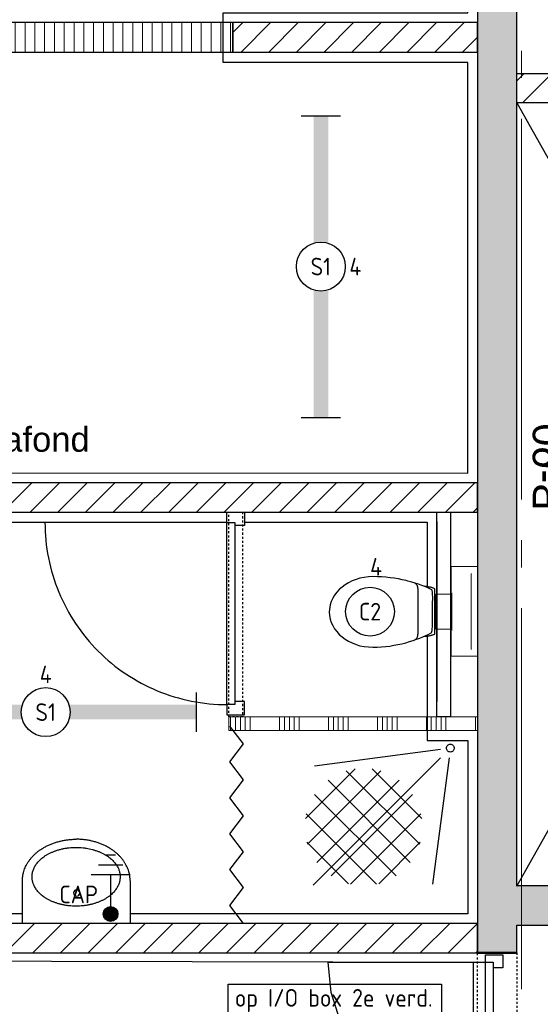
# Model space of a CAD drawing. Header units: millimetres. Extents: x -38031 to 123247, y -16330 to 129979.
# Tile 74 of 235: x 7486 to 10146, y 28896 to 33924. Entities that reach past the tile are written whole.
import ezdxf
from ezdxf.enums import TextEntityAlignment as Align

# ---------------------------------------------------------------- set-up
doc = ezdxf.new("R2010")
doc.units = ezdxf.units.MM
doc.header["$LTSCALE"] = 50
doc.linetypes.add('STYLE_01', pattern=[0.41664, 0.20828, -0.20836])
doc.linetypes.add('STYLE_11', pattern=[5, 3.888855, -0.416718, 0.277786, -0.416641])
for name, color, linetype in [('AL$1A---_ALGEMEEN', 8, 'Continuous'), ('AM$1A---_ARCERING', 8, 'Continuous'), ('AT$1A---_TEKST100', 8, 'Continuous'), ('BOUWKUNDIG', 8, 'Continuous'), ('EL6121--', 3, 'Continuous'), ('EL6311--', 3, 'Continuous'), ('EL6511--', 3, 'Continuous'), ('EL6522--', 3, 'Continuous')]:
    doc.layers.add(name, color=color, linetype=linetype)
doc.layers.add('stramien', color=1, linetype='STYLE_11', lineweight=15)
doc.styles.add('Arial', font='ARIAL.TTF')
doc.styles.add('BURO-018', font='iso.shx', dxfattribs={"height": 90})
doc.styles.get("Standard").update_dxf_attribs({"font": 'iso.shx'})
pattern_1 = [(45, (-987936.49, -175784.82), (70.710678, -70.710678), [])]

# ---------------------------------------------------------------- blocks, each defined once
blk = doc.blocks.new('E00443')
at = {"color": 0}
for points in [[(-2.969, 0.567), (-0.431, 3.105)], [(2.969, 0.567), (0.431, 3.105)], [(-2.867, -0.746), (0.882, 3.003)], [(-2.388, -1.68), (1.816, 2.524)], [(2.388, -1.68), (-1.816, 2.524)], [(2.867, -0.746), (-0.882, 3.003)], [(1.657, -2.365), (-2.501, 1.793)], [(-1.657, -2.365), (2.501, 1.793)], [(0.667, -2.789), (-2.925, 0.803)], [(-0.667, -2.789), (2.925, 0.803)], [(-0.773, -2.763), (-2.899, -0.637)], [(0.773, -2.763), (2.899, -0.637)]]:
    blk.add_lwpolyline(points, dxfattribs=at)
at = {"color": 0, "linetype": 'Continuous', "style": 'BURO-018', "flags": 1}
blk.add_attdef('E_MATCODE', text='', height=1.8, dxfattribs=at).set_placement((0, 0), align=Align.MIDDLE)
blk = doc.blocks.new('1115B3A')
at = {"color": 0, "linetype": 'Continuous'}
blk.add_circle((0, 0), 2.5, dxfattribs=at)
at = {"color": 0, "linetype": 'Continuous', "style": 'BURO-018'}
for tag, p in [('E_GKAST', (0, 8)), ('E_GROEP', (0, 5)), ('E_SGROEP', (4.5, 5)), ('E_ARMCODE', (0, 0)), ('E_SLET', (4.5, -1))]:
    blk.add_attdef(tag, text='', height=1.8, dxfattribs=at).set_placement(p, align=Align.MIDDLE)
blk = doc.blocks.new('E00441')
at = {"color": 0}
for p, q in [((0.5, 6), (-0.5, 6)), ((1.25, 5), (-1.25, 5)), ((2, 4), (-2, 4)), ((0, 4), (0, 0.75))]:
    blk.add_line(p, q, dxfattribs=at)
at = {"color": 0, "const_width": 0.75}
blk.add_lwpolyline([(-0.375, 0, 1), (0.375, 0, 1)], format="xyb", close=True, dxfattribs=at)
at = {"color": 0}
blk.add_circle((0, 0), 0.75, dxfattribs=at)
at = {"color": 0, "style": 'BURO-018'}
blk.add_attdef('E_TEXT1', text='', height=1.8, dxfattribs=at).set_placement((5, 2), align=Align.MIDDLE)
at = {"color": 0, "linetype": 'Continuous', "style": 'BURO-018', "flags": 1}
blk.add_attdef('E_MATCODE', text='', height=1.8, dxfattribs=at).set_placement((0, 0), align=Align.MIDDLE)
blk = doc.blocks.new('1115B61540')
at = {"color": 0}
for p, q in [((-15.4, 2), (-15.4, -2)), ((15.4, 2), (15.4, -2))]:
    blk.add_line(p, q, dxfattribs=at)
at = {"color": 0, "linetype": 'Continuous'}
blk.add_circle((0, 0), 2.5, dxfattribs=at)
at = {"color": 0}
for points in [[(-2.5, 0.75), (-15.4, 0.75), (-2.5, -0.75), (-15.4, -0.75)], [(2.5, 0.75), (15.4, 0.75), (2.5, -0.75), (15.4, -0.75)]]:
    blk.add_solid(points, dxfattribs=at)
at = {"color": 0, "linetype": 'Continuous', "style": 'BURO-018'}
for tag, p in [('E_GKAST', (0, 8)), ('E_GROEP', (0, 5)), ('E_SGROEP', (4.5, 5)), ('E_ARMCODE', (0, 0)), ('E_SLET', (4.5, -3))]:
    blk.add_attdef(tag, text='', height=1.8, dxfattribs=at).set_placement(p, align=Align.MIDDLE)
blk = doc.blocks.new('txt 1_100 verlaagd plafond')
at = {"layer": 'AL$1A---_ALGEMEEN', "color": 0}
for p, q in [((-1830, 0), (-1830, 182.6)), ((-1830, 182.6), (-1680, 182.6))]:
    blk.add_line(p, q, dxfattribs=at)
blk.add_solid([(-1830, 0), (-1836.7, 25), (-1823.3, 25)], dxfattribs=at)
at = {"layer": 'AT$1A---_TEKST100', "insert": (-983.5, 235.8), "char_height": 126.27, "attachment_point": 2, "line_spacing_factor": 0.967741, "style": 'Arial'}
blk.add_mtext('{\\C256;\\lverlaagd plafond}', dxfattribs=at)
blk = doc.blocks.new('Group-18')
at = {"layer": 'AL$1A---_ALGEMEEN', "color": 0}
blk.add_lwpolyline([(-54952, 3035), (-46586, 3034), (-46586, 5130.8), (-47836, 5130.8), (-47836, 5384), (-46586, 5384), (-46586, 7595.3), (-46338.1, 7595.3), (-46336.1, 8384)], dxfattribs=at)
for points in [[(-46794.2, 1669), (-46586, 1669), (-46586, 784), (-51336, 784), (-51336, 2784), (-46794.2, 2784)], [(-58776, 564.1), (-58776, -15175.9), (-58766, -15175.9), (-58766, -15898.1), (-60396, -15898.1), (-60396, -17708.4), (-55482.7, -17708.4), (-55482.7, -14815.9), (-56636, -14815.9), (-56636, -9665.9), (-55202, -9665.9), (-55202, -7765.9), (-56636, -7765.9), (-56636, -1065.9), (-46556, -1065.9), (-46556, 534.1)]]:
    blk.add_lwpolyline(points, close=True, dxfattribs=at)
blk.add_blockref('txt 1_100 verlaagd plafond', (-48186, 3033.5), dxfattribs=at)
blk = doc.blocks.new('wastafel 430 x 550')
at = {"color": 0}
blk.add_wipeout([(0, -218.4), (275, -218.4), (275, -220.2), (275, -222), (274.9, -223.7), (274.9, -225.5), (274.8, -227.2), (274.7, -229), (274.6, -230.7), (274.4, -232.5), (274.3, -234.2), (274.1, -236), (273.9, -237.7), (273.7, -239.4), (273.5, -241.1), (273.2, -242.9), (273, -244.6), (272.7, -246.3), (272.4, -248), (272.1, -249.7), (271.8, -251.4), (271.4, -253.1), (271, -254.8), (270.6, -256.5), (270.2, -258.2), (269.8, -259.9), (269.4, -261.6), (268.9, -263.2), (268.4, -264.9), (267.9, -266.6), (267.4, -268.2), (266.9, -269.9), (266.4, -271.6), (265.8, -273.2), (265.2, -274.9), (264.6, -276.5), (264, -278.2), (263.3, -279.8), (262.7, -281.4), (262, -283.1), (261.3, -284.7), (260.6, -286.3), (259.9, -287.9), (259.1, -289.6), (258.4, -291.2), (257.6, -292.8), (256.8, -294.4), (256, -296), (255.1, -297.6), (254.3, -299.2), (253.4, -300.8), (252.5, -302.4), (251.6, -303.9), (250.7, -305.5), (249.7, -307.1), (248.8, -308.7), (247.8, -310.3), (246.8, -311.8), (245.8, -313.4), (244.7, -314.9), (243.7, -316.5), (242.6, -318), (241.5, -319.6), (240.4, -321.1), (239.3, -322.7), (238.2, -324.2), (237, -325.7), (235.8, -327.3), (234.6, -328.8), (233.4, -330.3), (232.2, -331.8), (231, -333.2), (229.8, -334.7), (228.5, -336.2), (227.3, -337.6), (226, -339), (224.7, -340.5), (223.4, -341.9), (222.1, -343.3), (220.7, -344.7), (219.4, -346.1), (218, -347.5), (216.7, -348.8), (215.3, -350.2), (213.9, -351.5), (212.5, -352.9), (211.1, -354.2), (209.6, -355.5), (208.2, -356.8), (206.7, -358.1), (205.3, -359.4), (203.8, -360.7), (202.3, -361.9), (200.8, -363.2), (199.2, -364.4), (197.7, -365.7), (196.1, -366.9), (194.6, -368.1), (193, -369.3), (191.4, -370.5), (189.8, -371.7), (188.2, -372.9), (186.5, -374), (184.9, -375.2), (183.2, -376.3), (181.6, -377.5), (179.9, -378.6), (178.2, -379.7), (176.5, -380.8), (174.7, -381.9), (173, -383), (171.3, -384.1), (169.5, -385.1), (167.7, -386.2), (165.9, -387.2), (164.1, -388.3), (162.3, -389.3), (160.5, -390.3), (158.6, -391.3), (156.8, -392.3), (154.9, -393.3), (153, -394.2), (151.1, -395.2), (149.2, -396.2), (147.3, -397.1), (145.4, -398), (143.4, -399), (141.5, -399.9), (139.5, -400.8), (137.5, -401.7), (135.5, -402.5), (133.5, -403.4), (131.5, -404.3), (129.5, -405.1), (127.5, -405.9), (125.4, -406.7), (123.4, -407.5), (121.4, -408.3), (119.4, -409.1), (117.3, -409.8), (115.3, -410.6), (113.2, -411.3), (111.2, -412), (109.1, -412.7), (107, -413.4), (105, -414.1), (102.9, -414.7), (100.8, -415.4), (98.7, -416), (96.7, -416.6), (94.6, -417.2), (92.5, -417.8), (90.4, -418.4), (88.3, -418.9), (86.1, -419.5), (84, -420), (81.9, -420.5), (79.8, -421), (77.6, -421.5), (75.5, -422), (73.4, -422.5), (71.2, -422.9), (69.1, -423.3), (66.9, -423.8), (64.8, -424.2), (62.6, -424.6), (60.4, -425), (58.2, -425.3), (56.1, -425.7), (53.9, -426), (51.7, -426.3), (49.5, -426.7), (47.3, -426.9), (45.1, -427.2), (42.9, -427.5), (40.7, -427.8), (38.5, -428), (36.2, -428.2), (34, -428.4), (31.8, -428.6), (29.5, -428.8), (27.3, -429), (25, -429.2), (22.8, -429.3), (20.5, -429.4), (18.3, -429.6), (16, -429.7), (13.7, -429.8), (11.5, -429.8), (9.2, -429.9), (6.9, -429.9), (4.6, -430), (2.3, -430), (0, -430)], dxfattribs=at).dxf.layer = 'AL$1A---_ALGEMEEN'
at = {"layer": 'AL$1A---_ALGEMEEN', "color": 0}
blk.add_open_spline([(275, -218.4), (275, -275.1), (201.3, -373.3), (73.7, -430), (0, -430)], degree=2, dxfattribs=at)
at = {"color": 0}
blk.add_wipeout([(275, -218.4), (275, 0), (-275, 0), (-275, -218.4)], dxfattribs=at).dxf.layer = 'AL$1A---_ALGEMEEN'
at = {"layer": 'AL$1A---_ALGEMEEN', "color": 0}
blk.add_lwpolyline([(275, -218.4), (275, 0), (-275, 0), (-275, -218.4)], dxfattribs=at)
at = {"color": 0}
blk.add_wipeout([(0, -218.4), (-275, -218.4), (-275, -220.2), (-275, -222), (-274.9, -223.7), (-274.9, -225.5), (-274.8, -227.2), (-274.7, -229), (-274.6, -230.7), (-274.4, -232.5), (-274.3, -234.2), (-274.1, -236), (-273.9, -237.7), (-273.7, -239.4), (-273.5, -241.1), (-273.2, -242.9), (-273, -244.6), (-272.7, -246.3), (-272.4, -248), (-272.1, -249.7), (-271.8, -251.4), (-271.4, -253.1), (-271, -254.8), (-270.6, -256.5), (-270.2, -258.2), (-269.8, -259.9), (-269.4, -261.6), (-268.9, -263.2), (-268.4, -264.9), (-267.9, -266.6), (-267.4, -268.2), (-266.9, -269.9), (-266.4, -271.6), (-265.8, -273.2), (-265.2, -274.9), (-264.6, -276.5), (-264, -278.2), (-263.3, -279.8), (-262.7, -281.4), (-262, -283.1), (-261.3, -284.7), (-260.6, -286.3), (-259.9, -287.9), (-259.1, -289.6), (-258.4, -291.2), (-257.6, -292.8), (-256.8, -294.4), (-256, -296), (-255.1, -297.6), (-254.3, -299.2), (-253.4, -300.8), (-252.5, -302.4), (-251.6, -303.9), (-250.7, -305.5), (-249.7, -307.1), (-248.8, -308.7), (-247.8, -310.3), (-246.8, -311.8), (-245.8, -313.4), (-244.7, -314.9), (-243.7, -316.5), (-242.6, -318), (-241.5, -319.6), (-240.4, -321.1), (-239.3, -322.7), (-238.2, -324.2), (-237, -325.7), (-235.8, -327.3), (-234.6, -328.8), (-233.4, -330.3), (-232.2, -331.8), (-231, -333.2), (-229.8, -334.7), (-228.5, -336.2), (-227.3, -337.6), (-226, -339), (-224.7, -340.5), (-223.4, -341.9), (-222.1, -343.3), (-220.7, -344.7), (-219.4, -346.1), (-218, -347.5), (-216.7, -348.8), (-215.3, -350.2), (-213.9, -351.5), (-212.5, -352.9), (-211.1, -354.2), (-209.6, -355.5), (-208.2, -356.8), (-206.7, -358.1), (-205.3, -359.4), (-203.8, -360.7), (-202.3, -361.9), (-200.8, -363.2), (-199.2, -364.4), (-197.7, -365.7), (-196.1, -366.9), (-194.6, -368.1), (-193, -369.3), (-191.4, -370.5), (-189.8, -371.7), (-188.2, -372.9), (-186.5, -374), (-184.9, -375.2), (-183.2, -376.3), (-181.6, -377.5), (-179.9, -378.6), (-178.2, -379.7), (-176.5, -380.8), (-174.7, -381.9), (-173, -383), (-171.3, -384.1), (-169.5, -385.1), (-167.7, -386.2), (-165.9, -387.2), (-164.1, -388.3), (-162.3, -389.3), (-160.5, -390.3), (-158.6, -391.3), (-156.8, -392.3), (-154.9, -393.3), (-153, -394.2), (-151.1, -395.2), (-149.2, -396.2), (-147.3, -397.1), (-145.4, -398), (-143.4, -399), (-141.5, -399.9), (-139.5, -400.8), (-137.5, -401.7), (-135.5, -402.5), (-133.5, -403.4), (-131.5, -404.3), (-129.5, -405.1), (-127.5, -405.9), (-125.4, -406.7), (-123.4, -407.5), (-121.4, -408.3), (-119.4, -409.1), (-117.3, -409.8), (-115.3, -410.6), (-113.2, -411.3), (-111.2, -412), (-109.1, -412.7), (-107, -413.4), (-105, -414.1), (-102.9, -414.7), (-100.8, -415.4), (-98.7, -416), (-96.7, -416.6), (-94.6, -417.2), (-92.5, -417.8), (-90.4, -418.4), (-88.3, -418.9), (-86.1, -419.5), (-84, -420), (-81.9, -420.5), (-79.8, -421), (-77.6, -421.5), (-75.5, -422), (-73.4, -422.5), (-71.2, -422.9), (-69.1, -423.3), (-66.9, -423.8), (-64.8, -424.2), (-62.6, -424.6), (-60.4, -425), (-58.2, -425.3), (-56.1, -425.7), (-53.9, -426), (-51.7, -426.3), (-49.5, -426.7), (-47.3, -426.9), (-45.1, -427.2), (-42.9, -427.5), (-40.7, -427.8), (-38.5, -428), (-36.2, -428.2), (-34, -428.4), (-31.8, -428.6), (-29.5, -428.8), (-27.3, -429), (-25, -429.2), (-22.8, -429.3), (-20.5, -429.4), (-18.3, -429.6), (-16, -429.7), (-13.7, -429.8), (-11.5, -429.8), (-9.2, -429.9), (-6.9, -429.9), (-4.6, -430), (-2.3, -430), (0, -430)], dxfattribs=at).dxf.layer = 'AL$1A---_ALGEMEEN'
at = {"layer": 'AL$1A---_ALGEMEEN', "color": 0}
blk.add_open_spline([(-275, -218.4), (-275, -275.1), (-201.3, -373.3), (-73.7, -430), (0, -430)], degree=2, dxfattribs=at)
at = {"color": 0}
blk.add_wipeout([(-0.9, -388.4), (-23, -387.7), (-44.8, -385.5), (-66.3, -382), (-87, -377), (-107, -370.7), (-125.9, -363.1), (-143.7, -354.4), (-160, -344.5), (-174.9, -333.6), (-188, -321.8), (-199.4, -309.1), (-208.8, -295.8), (-216.3, -282), (-221.6, -267.7), (-224.9, -253.1), (-225.9, -238.4), (-224.9, -223.7), (-221.6, -209.2), (-216.3, -194.9), (-208.8, -181), (-199.4, -167.7), (-188, -155.1), (-174.9, -143.3), (-160, -132.4), (-143.7, -122.5), (-125.9, -113.7), (-107, -106.1), (-87, -99.8), (-66.3, -94.9), (-44.8, -91.3), (-23, -89.1), (-0.9, -88.4), (21.1, -89.1), (43, -91.3), (64.4, -94.9), (85.2, -99.8), (105.1, -106.1), (124.1, -113.7), (141.8, -122.5), (158.2, -132.4), (173, -143.3), (186.1, -155.1), (197.5, -167.7), (206.9, -181), (214.4, -194.9), (219.7, -209.2), (223, -223.7), (224.1, -238.4), (223, -253.1), (219.7, -267.7), (214.4, -282), (206.9, -295.8), (197.5, -309.1), (186.1, -321.8), (173, -333.6), (158.2, -344.5), (141.8, -354.4), (124.1, -363.1), (105.1, -370.7), (85.2, -377), (64.4, -382), (43, -385.5), (21.1, -387.7)], dxfattribs=at).dxf.layer = 'AL$1A---_ALGEMEEN'
at = {"layer": 'AL$1A---_ALGEMEEN', "color": 0}
blk.add_open_spline([(-113.4, -108.5), (-61.2, -88.4), (59.3, -88.4), (163.8, -128.6), (224.1, -198.2), (224.1, -278.6), (163.8, -348.2), (59.3, -388.4), (-61.2, -388.4), (-165.7, -348.2), (-225.9, -278.6), (-225.9, -198.2), (-165.7, -128.6), (-113.4, -108.5)], degree=2, dxfattribs=at)
at = {"color": 0}
blk.add_wipeout([(2, -172), (0.4, -171.9), (-1.1, -171.7), (-2.6, -171.3), (-4.1, -170.8), (-5.5, -170.1), (-6.9, -169.3), (-8.2, -168.4), (-9.3, -167.3), (-10.4, -166.2), (-11.3, -164.9), (-12.1, -163.5), (-12.8, -162.1), (-13.3, -160.6), (-13.7, -159.1), (-13.9, -157.6), (-14, -156), (-13.9, -154.4), (-13.7, -152.9), (-13.3, -151.4), (-12.8, -149.9), (-12.1, -148.5), (-11.3, -147.1), (-10.4, -145.8), (-9.3, -144.7), (-8.2, -143.6), (-6.9, -142.7), (-5.5, -141.9), (-4.1, -141.2), (-2.6, -140.7), (-1.1, -140.3), (0.4, -140.1), (2, -140), (3.6, -140.1), (5.1, -140.3), (6.6, -140.7), (8.1, -141.2), (9.5, -141.9), (10.9, -142.7), (12.2, -143.6), (13.3, -144.7), (14.4, -145.8), (15.3, -147.1), (16.1, -148.5), (16.8, -149.9), (17.3, -151.4), (17.7, -152.9), (17.9, -154.4), (18, -156), (17.9, -157.6), (17.7, -159.1), (17.3, -160.6), (16.8, -162.1), (16.1, -163.5), (15.3, -164.9), (14.4, -166.2), (13.3, -167.3), (12.2, -168.4), (10.9, -169.3), (9.5, -170.1), (8.1, -170.8), (6.6, -171.3), (5.1, -171.7), (3.6, -171.9)], dxfattribs=at).dxf.layer = 'AL$1A---_ALGEMEEN'
at = {"layer": 'AL$1A---_ALGEMEEN', "color": 0, "flags": 128}
blk.add_lwpolyline([(-14, -156, -0.414214), (2, -140, -0.414214), (18, -156, -0.414214), (2, -172, -0.414214)], format="xyb", close=True, dxfattribs=at)
blk = doc.blocks.new('toil. 10 top')
at = {"color": 0, "lineweight": 5}
blk.add_wipeout([(-202.38, 176.35), (202.64, 176.35), (202.64, 77.25), (-202.38, 77.25)], dxfattribs=at).dxf.layer = 'AL$1A---_ALGEMEEN'
at = {"color": 0}
blk.add_wipeout([(-126.41, -63.78), (-125.9, -59.46), (-125.39, -54.88), (-124.88, -50.82), (-124.12, -47.01), (-123.61, -42.94), (-123.1, -39.13), (-122.34, -35.57), (-121.58, -32.02), (-120.82, -28.71), (-120.05, -25.66), (-119.29, -22.87), (-118.27, -19.82), (-117.51, -17.28), (-116.5, -14.99), (-113.95, -10.42), (115.23, -9.66), (116.5, -11.69), (117.77, -13.97), (119.04, -16.52), (120.06, -19.31), (121.08, -22.36), (122.09, -25.41), (122.86, -28.71), (123.87, -32.02), (124.64, -36.08), (125.14, -39.64), (125.91, -43.45), (126.67, -47.52), (127.18, -51.33), (127.94, -55.39), (129.46, -63.27)], dxfattribs=at).dxf.layer = 'AL$1A---_ALGEMEEN'
at = {"layer": 'AL$1A---_ALGEMEEN', "color": 0, "lineweight": 5, "flags": 128}
blk.add_lwpolyline([(-202.38, 176.35), (202.64, 176.35), (202.64, 77.25), (-202.38, 77.25), (-202.38, 176.35)], dxfattribs=at)
at = {"layer": 'AL$1A---_ALGEMEEN', "color": 0, "flags": 128}
blk.add_lwpolyline([(-126.41, -63.78), (-125.9, -59.46), (-125.39, -54.88), (-124.88, -50.82), (-124.12, -47.01), (-123.61, -42.94), (-123.1, -39.13), (-122.34, -35.57), (-121.58, -32.02), (-120.82, -28.71), (-120.05, -25.66), (-119.29, -22.87), (-118.27, -19.82), (-117.51, -17.28), (-116.5, -14.99), (-113.95, -10.42), (115.23, -9.66), (116.5, -11.69), (117.77, -13.97), (119.04, -16.52), (120.06, -19.31), (121.08, -22.36), (122.09, -25.41), (122.86, -28.71), (123.87, -32.02), (124.64, -36.08), (125.14, -39.64), (125.91, -43.45), (126.67, -47.52), (127.18, -51.33), (127.94, -55.39), (129.46, -63.27)], dxfattribs=at)
at = {"color": 0}
blk.add_wipeout([(-182.05, -326), (-181.8, -304.15), (-180.53, -282.55), (-178.5, -260.95), (-175.96, -239.61), (-172.4, -218.77), (-168.59, -198.19), (-164.01, -177.86), (-159.18, -158.29), (-153.59, -139.24), (-147.75, -120.94), (-141.65, -103.15), (-135.3, -86.65), (-128.69, -70.89), (-121.83, -55.65), (-114.97, -41.42), (-107.86, -28.46), (-106.59, -27.19), (-104.3, -25.92), (-101, -24.9), (-96.93, -24.14), (-92.1, -23.38), (-86.51, -22.87), (-80.16, -22.36), (-73.04, -22.11), (-65.68, -21.85), (-57.29, -21.6), (-48.65, -21.6), (-39.5, -21.6), (-29.85, -21.34), (-19.68, -21.34), (1.41, -21.34), (11.81, -21.34), (22.49, -21.34), (32.4, -21.34), (42.31, -21.09), (51.2, -21.09), (60.09, -20.84), (68.22, -20.84), (76.1, -20.84), (82.96, -21.09), (89.32, -21.34), (95.16, -21.6), (99.99, -22.11), (104.05, -22.87), (107.1, -23.63), (110.66, -25.66), (113.96, -32.52), (120.82, -45.99), (127.43, -60.98), (133.78, -76.74), (139.63, -93.25), (145.47, -110.27), (150.81, -128.31), (155.89, -147.11), (158.18, -156.77), (162.5, -176.33), (166.56, -196.41), (169.86, -216.99), (172.66, -238.34), (174.95, -259.93), (176.73, -281.79), (177.74, -303.64), (178.25, -326), (177.23, -348.87), (174.44, -370.981), (170.12, -392.571), (164.02, -412.651), (156.4, -432.471), (147.25, -450.511), (136.83, -467.791), (125.4, -483.801), (112.44, -498.031), (98.72, -510.981), (83.73, -522.161), (67.97, -531.821), (51.45, -539.191), (34.43, -544.781), (-1.9, -549.101), (-20.19, -548.081), (-38.23, -544.781), (-55.51, -539.191), (-72.03, -531.821), (-87.78, -522.161), (-102.52, -510.981), (-116.5, -498.031), (-129.2, -483.801), (-140.89, -467.791), (-151.31, -450.511), (-160.46, -432.471), (-168.08, -412.651), (-174.18, -392.571), (-178.5, -370.981)], dxfattribs=at).dxf.layer = 'AL$1A---_ALGEMEEN'
at = {"layer": 'AL$1A---_ALGEMEEN', "color": 0, "flags": 128}
blk.add_lwpolyline([(-182.05, -326), (-181.8, -304.15), (-180.53, -282.55), (-178.5, -260.95), (-175.96, -239.61), (-172.4, -218.77), (-168.59, -198.19), (-164.01, -177.86), (-159.18, -158.29), (-153.59, -139.24), (-147.75, -120.94), (-141.65, -103.15), (-135.3, -86.65), (-128.69, -70.89), (-121.83, -55.65), (-114.97, -41.42), (-107.86, -28.46), (-106.59, -27.19), (-104.3, -25.92), (-101, -24.9), (-96.93, -24.14), (-92.1, -23.38), (-86.51, -22.87), (-80.16, -22.36), (-73.04, -22.11), (-65.68, -21.85), (-57.29, -21.6), (-48.65, -21.6), (-39.5, -21.6), (-29.85, -21.34), (-19.68, -21.34), (1.41, -21.34), (11.81, -21.34), (22.49, -21.34), (32.4, -21.34), (42.31, -21.09), (51.2, -21.09), (60.09, -20.84), (68.22, -20.84), (76.1, -20.84), (82.96, -21.09), (89.32, -21.34), (95.16, -21.6), (99.99, -22.11), (104.05, -22.87), (107.1, -23.63), (110.66, -25.66), (113.96, -32.52), (120.82, -45.99), (127.43, -60.98), (133.78, -76.74), (139.63, -93.25), (145.47, -110.27), (150.81, -128.31), (155.89, -147.11), (158.18, -156.77), (162.5, -176.33), (166.56, -196.41), (169.86, -216.99), (172.66, -238.34), (174.95, -259.93), (176.73, -281.79), (177.74, -303.64), (178.25, -326), (177.23, -348.87), (174.44, -370.981), (170.12, -392.571), (164.02, -412.651), (156.4, -432.471), (147.25, -450.511), (136.83, -467.791), (125.4, -483.801), (112.44, -498.031), (98.72, -510.981), (83.73, -522.161), (67.97, -531.821), (51.45, -539.191), (34.43, -544.781), (-1.9, -549.101), (-20.19, -548.081), (-38.23, -544.781), (-55.51, -539.191), (-72.03, -531.821), (-87.78, -522.161), (-102.52, -510.981), (-116.5, -498.031), (-129.2, -483.801), (-140.89, -467.791), (-151.31, -450.511), (-160.46, -432.471), (-168.08, -412.651), (-174.18, -392.571), (-178.5, -370.981), (-182.05, -326)], dxfattribs=at)
at = {"color": 0, "lineweight": 5}
blk.add_wipeout([(-89.82, 75.21), (89.57, 75.21), (89.57, -4.57), (-89.82, -4.57)], dxfattribs=at).dxf.layer = 'AL$1A---_ALGEMEEN'
at = {"color": 0}
blk.add_wipeout([(-145.72, -115.35), (-144.45, -112.56), (-142.92, -110.01), (-141.14, -107.73), (-139.11, -105.19), (-137.08, -103.41), (-134.79, -101.88), (-132.25, -100.36), (-129.71, -99.09), (-127.17, -98.33), (-124.37, -97.31), (-121.83, -96.8), (-119.04, -96.29), (-116.24, -96.04), (-113.45, -95.79), (-107.86, -95.54), (110.66, -95.54), (112.95, -95.79), (115.74, -95.79), (118.28, -96.04), (120.82, -96.04), (123.36, -96.55), (125.91, -97.06), (128.19, -97.82), (130.73, -98.83), (133.02, -99.85), (135.31, -101.12), (137.59, -102.9), (139.63, -104.68), (141.66, -107.22), (143.44, -109.51), (147, -115.35)], dxfattribs=at).dxf.layer = 'AL$1A---_ALGEMEEN'
at = {"layer": 'AL$1A---_ALGEMEEN', "color": 0}
blk.add_line((460, 0), (-460, 0), dxfattribs=at)
at = {"layer": 'AL$1A---_ALGEMEEN', "color": 0, "lineweight": 5, "flags": 128}
blk.add_lwpolyline([(-89.82, 75.21), (89.57, 75.21), (89.57, -4.57), (-89.82, -4.57), (-89.82, 75.21)], dxfattribs=at)
at = {"layer": 'AL$1A---_ALGEMEEN', "color": 0, "flags": 128}
blk.add_lwpolyline([(-145.72, -115.35), (-144.45, -112.56), (-142.92, -110.01), (-141.14, -107.73), (-139.11, -105.19), (-137.08, -103.41), (-134.79, -101.88), (-132.25, -100.36), (-129.71, -99.09), (-127.17, -98.33), (-124.37, -97.31), (-121.83, -96.8), (-119.04, -96.29), (-116.24, -96.04), (-113.45, -95.79), (-107.86, -95.54), (110.66, -95.54), (112.95, -95.79), (115.74, -95.79), (118.28, -96.04), (120.82, -96.04), (123.36, -96.55), (125.91, -97.06), (128.19, -97.82), (130.73, -98.83), (133.02, -99.85), (135.31, -101.12), (137.59, -102.9), (139.63, -104.68), (141.66, -107.22), (143.44, -109.51), (147, -115.35)], dxfattribs=at)
at = {"color": 0, "lineweight": 5}
for points in [[(-228.05, 208.36), (-228.05, 71.4), (-89.82, 71.4)], [(89.82, 71.4), (229.32, 71.4), (229.32, 208.87)]]:
    blk.add_wipeout(points, dxfattribs=at).dxf.layer = 'AL$1A---_ALGEMEEN'
at = {"layer": 'AL$1A---_ALGEMEEN', "color": 0, "lineweight": 5}
blk.add_line((-228.05, 208.36), (229.32, 208.36), dxfattribs=at)
at = {"layer": 'AL$1A---_ALGEMEEN', "color": 0}
blk.add_line((460, 70), (-460, 70), dxfattribs=at)
at = {"layer": 'AL$1A---_ALGEMEEN', "color": 0, "lineweight": 5, "flags": 128}
for points in [[(-228.05, 208.36), (-228.05, 71.4), (-89.82, 71.4)], [(89.82, 71.4), (229.32, 71.4), (229.32, 208.87)]]:
    blk.add_lwpolyline(points, dxfattribs=at)
blk = doc.blocks.new('32x_hout-mk 806a-p')
at = {"color": 0}
for points in [[(-20.7, -67), (-20.7, 0), (-110.7, 0), (-110.7, -67)], [(-110.7, -967), (-20.7, -967), (-20.7, -1034), (-110.7, -1034)]]:
    blk.add_wipeout(points, dxfattribs=at).dxf.layer = 'AL$1A---_ALGEMEEN'
at = {"layer": 'AL$1A---_ALGEMEEN', "color": 0}
for points in [[(-20.7, -67), (-20.7, 0), (-110.7, 0), (-110.7, -67)], [(909, -959.2), (908.2, -936.4), (906.8, -913.6), (904.8, -890.8), (902.3, -868.2), (899.2, -845.5), (895.6, -823), (891.4, -800.6), (886.7, -778.2), (881.4, -756), (875.6, -734), (869.2, -712), (862.4, -690.3), (854.9, -668.7), (847, -647.3), (838.5, -626.1), (829.5, -605.1), (820, -584.4), (810, -563.9), (799.5, -543.6), (788.5, -523.6), (777, -503.9), (765, -484.5), (752.6, -465.3), (739.6, -446.5), (726.3, -428), (712.5, -409.8), (698.2, -392), (683.5, -374.5), (668.4, -357.5), (652.8, -340.7), (636.9, -324.4), (620.6, -308.5), (603.8, -292.9), (586.7, -277.8), (569.3, -263.1), (551.5, -248.8), (533.3, -235), (514.8, -221.6), (496, -208.7), (476.8, -196.3), (457.4, -184.3), (437.7, -172.8), (417.7, -161.8), (397.4, -151.3), (376.9, -141.3), (356.2, -131.8), (335.2, -122.8), (314, -114.3), (292.6, -106.4), (271, -98.9), (249.3, -92), (227.3, -85.7), (205.3, -79.9), (183.1, -74.6), (160.7, -69.9), (138.3, -65.7), (115.8, -62.1), (93.1, -59), (70.4, -56.5), (47.7, -54.5), (24.9, -53.1), (2.1, -52.3), (-20.7, -52), (-20.7, -982), (909.3, -982)], [(-110.7, -967), (-20.7, -967), (-20.7, -1034), (-110.7, -1034)]]:
    blk.add_lwpolyline(points, close=True, dxfattribs=at)
at = {"color": 0}
blk.add_wipeout([(-60.7, -52), (-20.7, -52), (-20.7, -982), (-60.7, -982)], dxfattribs=at).dxf.layer = 'AL$1A---_ALGEMEEN'
at = {"layer": 'AL$1A---_ALGEMEEN', "color": 0}
blk.add_lwpolyline([(-60.7, -52), (-20.7, -52), (-20.7, -982), (-60.7, -982)], close=True, dxfattribs=at)
blk = doc.blocks.new('Group-43')
at = {"layer": 'AL$1A---_ALGEMEEN', "color": 0}
for p, q in [((-97.5, 382.003125), (127.5, 157.003125)), ((-97.5, 157.003125), (127.5, 382.003125))]:
    blk.add_line(p, q, dxfattribs=at)
at = {"layer": 'AL$1A---_ALGEMEEN', "color": 0, "flags": 1}
blk.add_attdef('B60_30', (-97.5, 157.003125), '', height=0.2, dxfattribs=at)
blk = doc.blocks.new('Group-44')
at = {"layer": 'AL$1A---_ALGEMEEN', "color": 0}
for p, q in [((-97.5, -757.809375), (127.5, -982.809375)), ((-97.5, -982.809375), (127.5, -757.809375))]:
    blk.add_line(p, q, dxfattribs=at)
at = {"layer": 'AL$1A---_ALGEMEEN', "color": 0, "flags": 1}
blk.add_attdef('B60_30', (-97.5, -982.809375), '', height=0.2, dxfattribs=at)
blk = doc.blocks.new('WBDBO 60 min')
at = {"layer": 'AL$1A---_ALGEMEEN', "color": 0}
blk.add_line((15, -870.3), (15, 269.5), dxfattribs=at)
for name in ['Group-43', 'Group-44']:
    blk.add_blockref(name, (0, 0), dxfattribs=at)
at = {"layer": 'AT$1A---_TEKST100', "style": 'Arial'}
blk.add_text('B 60', height=151.52, dxfattribs=at).set_placement((15, 413.9), align=Align.BOTTOM_CENTER)
blk = doc.blocks.new('WBDBO 60 min.zelfsl.')
at = {"layer": 'AL$1A---_ALGEMEEN', "color": 0}
blk.add_lwpolyline([(112.5, -692.4), (-112.5, -533.5), (112.5, -374.7), (-112.5, -215.8), (112.5, -57), (-112.5, 101.9)], dxfattribs=at)
blk.add_blockref('WBDBO 60 min', (0, 0), dxfattribs=at)
blk = doc.blocks.new('32x_hout-mk 808-p')
at = {"color": 0}
for points in [[(0, -50), (67, -50), (67, 40), (0, 40)], [(1613, 40), (1680, 40), (1680, -50), (1613, -50)]]:
    blk.add_wipeout(points, dxfattribs=at).dxf.layer = 'AL$1A---_ALGEMEEN'
at = {"layer": 'AL$1A---_ALGEMEEN', "color": 0, "lineweight": 50}
for p, q in [((-10, 73.5), (-10, -120)), ((1690, 80), (1690, -120))]:
    blk.add_line(p, q, dxfattribs=at)
at = {"layer": 'AL$1A---_ALGEMEEN', "color": 0, "linetype": 'Continuous'}
blk.add_lwpolyline([(863, 196.3), (908.8, 347.4), (982.2, 486.4), (1082.4, 607.3), (1204.1, 707.4), (1343.1, 781.7), (1486.7, 827.5), (1643, 843), (1643, 40), (847.5, 40)], close=True, dxfattribs=at)
at = {"layer": 'AL$1A---_ALGEMEEN', "color": 0}
for points in [[(0, -50), (67, -50), (67, 40), (0, 40)], [(1613, 40), (1680, 40), (1680, -50), (1613, -50)]]:
    blk.add_lwpolyline(points, close=True, dxfattribs=at)
at = {"color": 0}
blk.add_wipeout([(847.5, 40), (1643, 40), (1643, 0), (847.5, 0)], dxfattribs=at).dxf.layer = 'AL$1A---_ALGEMEEN'
at = {"layer": 'AL$1A---_ALGEMEEN', "color": 0, "linetype": 'Continuous'}
blk.add_lwpolyline([(822, 196.3), (776.2, 347.4), (702.8, 486.4), (602.6, 607.3), (480.9, 707.4), (341.9, 781.7), (198.3, 827.5), (42, 843), (42, 40), (837.5, 40)], close=True, dxfattribs=at)
at = {"layer": 'AL$1A---_ALGEMEEN', "color": 0}
blk.add_lwpolyline([(847.5, 40), (1643, 40), (1643, 0), (847.5, 0)], close=True, dxfattribs=at)
at = {"color": 0}
blk.add_wipeout([(42, 40), (837.5, 40), (837.5, 0), (42, 0)], dxfattribs=at).dxf.layer = 'AL$1A---_ALGEMEEN'
at = {"layer": 'AL$1A---_ALGEMEEN', "color": 0}
blk.add_lwpolyline([(42, 40), (837.5, 40), (837.5, 0), (42, 0)], close=True, dxfattribs=at)
blk.add_blockref('WBDBO 60 min.zelfsl.', (838.1, 282.9), dxfattribs=at)
blk = doc.blocks.new('txt-brandw.60')
at = {"color": 0}
blk.add_wipeout([(-223.3, -118.5), (223.3, -118.5), (223.3, 124.9), (-223.3, 124.9)], dxfattribs=at).dxf.layer = 'AL$1A---_ALGEMEEN'
at = {"layer": 'AT$1A---_TEKST100', "insert": (0, -112.2), "char_height": 151.525, "attachment_point": 8, "line_spacing_factor": 0.967741, "style": 'Arial'}
blk.add_mtext('{\\C256;\\lB-60}', dxfattribs=at)
blk = doc.blocks.new('200254 W 210 11-06-2007')
at = {"layer": 'AM$1A---_ARCERING', "linetype": 'Continuous', "lineweight": 5}
h = blk.add_hatch(dxfattribs=at)
h.set_pattern_fill('1_5_PLAAT___', color=256, scale=50, style=0, pattern_type=2)
h.set_pattern_definition([(90, (-987936.493, -175784.823), (50, 0), [])])
h.paths.add_polyline_path([(-28824, 8921.4), (-28824, 8771.4), (-27624, 8771.4), (-27624, 8921.4)])
h = blk.add_hatch(dxfattribs=at)
h.set_pattern_fill('KALKZANDSTEEN', color=256, scale=50, style=0, pattern_type=2)
h.set_pattern_definition(pattern_1)
h.paths.add_polyline_path([(-27624, 8921.4), (-27624, 8771.4), (-26374, 8771.4), (-26374, 8921.4)])
h = blk.add_hatch(dxfattribs=at)
h.set_pattern_fill('KALKZANDSTEEN', color=256, scale=50, style=0, pattern_type=2)
h.set_pattern_definition(pattern_1)
h.paths.add_polyline_path([(-23774, 8662.3), (-23774, 8362.3), (-23924, 8362.3), (-23924, 8512.3), (-26174, 8512.3), (-26174, 8662.3)])
h = blk.add_hatch(dxfattribs=at)
h.set_pattern_fill('KALKZANDSTEEN', color=256, scale=50, style=0, pattern_type=2)
h.set_pattern_definition(pattern_1)
h.paths.add_polyline_path([(-36274, 6571.4), (-36274, 6421.4), (-26374, 6421.4), (-26374, 6571.4)])
at = {"layer": 'AL$1A---_ALGEMEEN'}
for p, q in [((-26174, 8512.3), (-23924, 4512.3)), ((-26174, 4512.3), (-23924, 8512.3)), ((-26563.3, 5210.2), (-27207.1, 5125.5)), ((-27214.6, 4516.8), (-26563.3, 5168.1)), ((-26519.5, 5168.1), (-26604.4, 4522.8))]:
    blk.add_line(p, q, dxfattribs=at)
for points in [[(-28824, 8921.4), (-28824, 8771.4), (-27624, 8771.4), (-27624, 8921.4)], [(-27624, 8921.4), (-27624, 8771.4), (-26374, 8771.4), (-26374, 8921.4)], [(-23774, 8662.3), (-23774, 8362.3), (-23924, 8362.3), (-23924, 8512.3), (-26174, 8512.3), (-26174, 8662.3)], [(-36274, 6571.4), (-36274, 6421.4), (-26374, 6421.4), (-26374, 6571.4)]]:
    blk.add_lwpolyline(points, close=True, dxfattribs=at)
blk.add_lwpolyline([(-27641.1, 5329.9), (-27571.1, 5238.2), (-27641.1, 5146.6), (-27571.1, 5054.9), (-27641.1, 4963.2), (-27571.1, 4871.6), (-27641.1, 4779.9), (-27571.1, 4688.2), (-27641.1, 4596.6), (-27571.1, 4504.9), (-27641.1, 4413.2), (-27571.1, 4321.6)], dxfattribs=at)
at = {"layer": 'AL$1A---_ALGEMEEN', "flags": 128}
blk.add_lwpolyline([(-26533, 5216.8, -0.414214), (-26513, 5236.8, -0.414214), (-26493, 5216.8, -0.414214), (-26513, 5196.8, -0.414214)], format="xyb", close=True, dxfattribs=at)
at = {"layer": 'AL$1A---_ALGEMEEN'}
blk.add_blockref('Group-18', (20162, 3587.4), dxfattribs=at)
at = {"layer": 'AL$1A---_ALGEMEEN', "xscale": -1}
for name, p, rotation in [('txt-brandw.60', (-25982.2, 6652.4), 270), ('toil. 10 top', (-26582.3, 5914.3), 270), ('wastafel 430 x 550', (-28424, 4321.6), 180)]:
    blk.add_blockref(name, p, dxfattribs=dict(at, rotation=rotation))
at = {"layer": 'AL$1A---_ALGEMEEN', "rotation": 180}
blk.add_blockref('32x_hout-mk 806a-p', (-27674.7, 5387.4), dxfattribs=at)
at = {"layer": 'AM$1A---_ARCERING', "linetype": 'Continuous', "lineweight": 5}
h = blk.add_hatch(dxfattribs=at)
h.set_pattern_fill('1_100_LICHTE_WAND___', color=256, scale=50, style=0, pattern_type=2)
h.set_pattern_definition([(90, (-987936.5, -175784.82), (250, 0), []), (90, (-987886.5, -175784.82), (250, 0), []), (90, (-987861.5, -175784.82), (250, 0), []), (90, (-987836.5, -175784.82), (250, 0), []), (90, (-987911.5, -175784.82), (250, 0), [])])
h.paths.add_polyline_path([(-27644, 5376.4), (-26374, 5376.4), (-26374, 5306.4), (-27644, 5306.4)])
h = blk.add_hatch(dxfattribs=at)
h.set_pattern_fill('KALKZANDSTEEN', color=256, scale=50, style=0, pattern_type=2)
h.set_pattern_definition(pattern_1)
h.paths.add_polyline_path([(-26374, 4321.4), (-30090, 4321.4), (-30090, 4171.4), (-26374, 4171.4)])
at = {"layer": 'AL$1A---_ALGEMEEN', "linetype": 'STYLE_01'}
blk.add_lwpolyline([(-27644, 6421.4), (-27574, 6421.4), (-27574, 5376.4), (-27644, 5376.4)], close=True, dxfattribs=at)
at = {"layer": 'AL$1A---_ALGEMEEN'}
for points in [[(-26582.3, 6421.4), (-26512.3, 6421.4), (-26512.3, 5377.4), (-26582.3, 5377.4)], [(-26374, 4321.4), (-30090, 4321.4), (-30090, 4171.4), (-26374, 4171.4)]]:
    blk.add_lwpolyline(points, close=True, dxfattribs=at)
at = {"layer": 'AL$1A---_ALGEMEEN', "linetype": 'Continuous', "lineweight": 18}
blk.add_lwpolyline([(-27644, 5376.4), (-26374, 5376.4), (-26374, 5306.4), (-27644, 5306.4)], close=True, dxfattribs=at)
at = {"layer": 'AL$1A---_ALGEMEEN', "rotation": 90}
blk.add_blockref('32x_hout-mk 808-p', (-26294.1, 2481.7), dxfattribs=at)
at = {"layer": 'AM$1A---_ARCERING', "linetype": 'Continuous', "lineweight": 0}
blk.add_hatch(color=256, dxfattribs=at).paths.add_polyline_path([(-26124, 21182.6), (-26124, 11137.7), (-26374, 11137.7), (-26374, 4171.7), (-26174, 4171.7), (-26174, 4313.4), (-23424, 4313.4), (-23424, 4513.4), (-26174, 4513.4), (-26174, 10687.7), (-25924, 10687.7), (-25924, 33642.4), (-26124, 33642.4), (-26124, 32432.5), (-26374, 32432.5), (-26374, 31982.5), (-26124, 31982.5), (-26124, 21632.6), (-26374, 21632.6), (-26374, 21182.6)])
at = {"layer": 'AL$1A---_ALGEMEEN'}
blk.add_lwpolyline([(-26124, 21182.6), (-26124, 11137.7), (-26374, 11137.7), (-26374, 4171.7), (-26174, 4171.7), (-26174, 4313.4), (-23424, 4313.4), (-23424, 4513.4), (-26174, 4513.4), (-26174, 10687.7), (-25924, 10687.7), (-25924, 33642.4), (-26124, 33642.4), (-26124, 32432.5), (-26374, 32432.5), (-26374, 31982.5), (-26124, 31982.5), (-26124, 21632.6), (-26374, 21632.6), (-26374, 21182.6)], close=True, dxfattribs=at)
at = {"layer": 'AL$1A---_ALGEMEEN', "linetype": 'STYLE_01'}
blk.add_lwpolyline([(-26374, 4171.7), (-26174, 4171.7), (-26174, 2471.7), (-26374, 2471.7)], close=True, dxfattribs=at)
at = {"layer": 'stramien', "ltscale": 10}
blk.add_line((-26149, -41013.6), (-26149, 36216.4), dxfattribs=at)

msp = doc.modelspace()

# ---------------------------------------------------------------- block references
at = {"layer": 'BOUWKUNDIG'}
msp.add_blockref('200254 W 210 11-06-2007', (36199, 24987.6), dxfattribs=at)

# ---------------------------------------------------------------- next in the draw order: linework, layer by layer
at = {"layer": 'EL6522--'}
msp.add_lwpolyline([(8551.1, 28999.1), (9641.2, 28999.1), (9641.2, 28713.4), (8551.1, 28713.4)], close=True, dxfattribs=at)

# ---------------------------------------------------------------- next in the draw order: block references
at = {"layer": 'EL6121--', "xscale": 100, "yscale": 100, "zscale": 100}
msp.add_blockref('E00443', (9242.7, 29788.4), dxfattribs=at)
at = {"layer": 'EL6121--'}
ref = msp.add_blockref('E00441', (7950.6, 29357.6), dxfattribs=dict(at, xscale=50, yscale=50, zscale=50))
ref.add_attrib('E_TEXT1', 'CAP', dxfattribs={"layer": '0', "color": 1, "height": 90, "style": 'BURO-018'}).set_placement((7787.3, 29457.6), align=Align.MIDDLE)
at = {"layer": 'EL6311--'}
ref = msp.add_blockref('1115B61540', (9024.4, 32663.5), dxfattribs=dict(at, xscale=50, yscale=50, zscale=50, rotation=90))
ref.add_attrib('E_ARMCODE', 'S1', dxfattribs={"layer": '0', "color": 1, "linetype": 'Continuous', "height": 90, "style": 'BURO-018'}).set_placement((9024.4, 32663.5), align=Align.MIDDLE)
ref.add_attrib('E_GROEP', '4', dxfattribs={"layer": '0', "color": 1, "linetype": 'Continuous', "height": 90, "style": 'BURO-018'}).set_placement((9200.4, 32663.5), align=Align.MIDDLE)
ref = msp.add_blockref('1115B3A', (9275.6, 30901.4), dxfattribs=dict(at, xscale=50, yscale=50, zscale=50, rotation=90))
ref.add_attrib('E_ARMCODE', 'C2', dxfattribs={"layer": '0', "color": 1, "linetype": 'Continuous', "height": 90, "style": 'BURO-018'}).set_placement((9275.6, 30901.4), align=Align.MIDDLE)
ref.add_attrib('E_GROEP', '4', dxfattribs={"layer": '0', "color": 1, "linetype": 'Continuous', "height": 90, "style": 'BURO-018'}).set_placement((9306.7, 31130.3), align=Align.MIDDLE)
ref = msp.add_blockref('1115B61540', (7618.8, 30388.3), dxfattribs=dict(at, xscale=50, yscale=50, zscale=50, rotation=180))
ref.add_attrib('E_ARMCODE', 'S1', dxfattribs={"layer": '0', "color": 1, "linetype": 'Continuous', "height": 90, "style": 'BURO-018'}).set_placement((7618.8, 30388.3), align=Align.MIDDLE)
ref.add_attrib('E_GROEP', '4', dxfattribs={"layer": '0', "color": 1, "linetype": 'Continuous', "height": 90, "style": 'BURO-018'}).set_placement((7618.8, 30581.1), align=Align.MIDDLE)

# ---------------------------------------------------------------- next in the draw order: texts
at = {"layer": 'EL6511--', "color": 1, "style": 'BURO-018'}
msp.add_text('op I/O box 2e verd.', height=90, dxfattribs=at).set_placement((8584.9, 28884.4))

doc.saveas('drawing.dxf')
